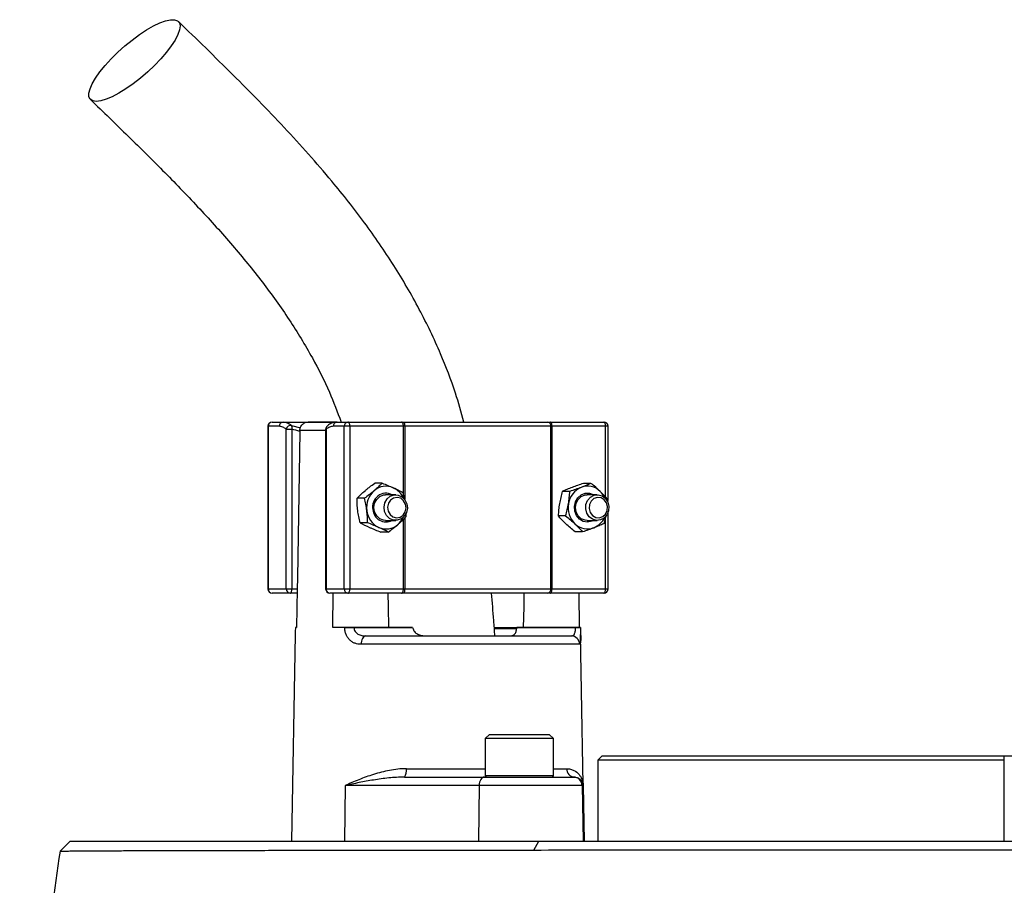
# Model space of a CAD drawing. Header units: millimetres. Extents: x 1474 to 2489, y 639 to 3445.
# Tile 4 of 5: x 1721 to 1951, y 2995 to 3197. Entities that reach past the tile are written whole.
import ezdxf

# ---------------------------------------------------------------- set-up
doc = ezdxf.new("R2010")
doc.units = ezdxf.units.MM

msp = doc.modelspace()

# ---------------------------------------------------------------- linework, layer by layer
at = {"color": 7, "linetype": 'Continuous', "lineweight": 25}
for p, q in [((1779.04, 3102.26), (1779.04, 3064.26)), ((1779.13, 3102.26), (1779.13, 3064.26)), ((1781.69, 3102.26), (1779.13, 3102.26)), ((1780.04, 3103.26), (1782.59, 3103.26)), ((1782.59, 3103.26), (1795.23, 3103.26)), ((1783.36, 3101.56), (1784.68, 3101.56)), ((1783.36, 3064.26), (1783.36, 3101.56)), ((1784.68, 3101.56), (1784.68, 3064.26)), ((1786.53, 3101.3), (1786.53, 3101.09)), ((1795.02, 3103.26), (1788.44, 3103.26)), ((1792.56, 3101.56), (1792.56, 3064.26)), ((1792.65, 3101.56), (1792.65, 3064.26)), ((1796.88, 3102.26), (1794.32, 3102.26)), ((1795.23, 3103.26), (1797.79, 3103.26)), ((1798.21, 3102.26), (1796.88, 3102.26)), ((1796.88, 3064.26), (1796.88, 3102.26)), ((1797.79, 3103.26), (1810.33, 3103.26)), ((1798.21, 3102.26), (1798.21, 3064.26)), ((1810.75, 3102.26), (1798.21, 3102.26)), ((1810.33, 3103.26), (1810.93, 3103.26)), ((1811.05, 3102.26), (1810.75, 3102.26)), ((1810.93, 3103.26), (1844.54, 3103.26)), ((1845.22, 3102.26), (1811.05, 3102.26)), ((1844.54, 3103.26), (1845.06, 3103.26)), ((1845.06, 3103.26), (1857.6, 3103.26)), ((1845.22, 3064.26), (1845.22, 3102.26)), ((1845.48, 3102.26), (1845.22, 3102.26)), ((1845.48, 3102.26), (1845.48, 3064.26)), ((1858.02, 3102.26), (1845.48, 3102.26)), ((1858.6, 3085.19), (1858.6, 3102.26)), ((1805.77, 3088.98), (1804.03, 3088.98)), ((1854.58, 3088.93), (1852.84, 3088.93)), ((1801.63, 3085.44), (1799.9, 3085.44)), ((1808.94, 3086.26), (1806.57, 3086.26)), ((1810.61, 3086.8), (1810.92, 3085.28)), ((1849.64, 3087.03), (1847.9, 3087.03)), ((1856.07, 3086.26), (1853.7, 3086.26)), ((1858.54, 3085.17), (1858.48, 3084.61)), ((1848.66, 3081.36), (1846.93, 3081.36)), ((1857.97, 3081.14), (1857.57, 3079.5)), ((1858.6, 3064.26), (1858.6, 3082.17)), ((1802.34, 3079.72), (1800.61, 3079.72)), ((1806.57, 3080.26), (1808.94, 3080.26)), ((1853.7, 3080.26), (1856.07, 3080.26)), ((1807.19, 3077.54), (1805.45, 3077.54)), ((1852.63, 3077.59), (1850.89, 3077.59)), ((1779.13, 3064.26), (1783.36, 3064.26)), ((1784.26, 3063.26), (1780.04, 3063.26)), ((1783.36, 3064.26), (1784.68, 3064.26)), ((1785.9, 3063.26), (1784.26, 3063.26)), ((1784.68, 3064.26), (1785.92, 3064.26)), ((1785.92, 3064.26), (1785.77, 3055.26)), ((1792.65, 3064.26), (1796.88, 3064.26)), ((1797.79, 3063.26), (1793.56, 3063.26)), ((1794.22, 3055.26), (1794.35, 3063.26)), ((1796.88, 3064.26), (1798.21, 3064.26)), ((1810.33, 3063.26), (1797.79, 3063.26)), ((1798.21, 3064.26), (1810.75, 3064.26)), ((1810.93, 3063.26), (1810.33, 3063.26)), ((1810.75, 3064.26), (1811.05, 3064.26)), ((1844.54, 3063.26), (1810.93, 3063.26)), ((1811.05, 3064.26), (1845.22, 3064.26)), ((1845.06, 3063.26), (1844.54, 3063.26)), ((1857.6, 3063.26), (1845.06, 3063.26)), ((1845.22, 3064.26), (1845.48, 3064.26)), ((1845.48, 3064.26), (1858.02, 3064.26)), ((1851.73, 3063.26), (1851.87, 3055.26)), ((1785.48, 3055.26), (1785.48, 3055.23)), ((1785.77, 3055.26), (1785.48, 3055.26)), ((1797.03, 3055.26), (1794.22, 3055.26)), ((1797.03, 3055.23), (1797.03, 3055.26)), ((1799.18, 3055.26), (1799.18, 3055.23)), ((1812.89, 3055.26), (1799.18, 3055.26)), ((1799.18, 3055.23), (1812.89, 3055.23)), ((1812.89, 3055.26), (1812.89, 3055.23)), ((1837.29, 3055.23), (1837.29, 3055.26)), ((1851, 3055.26), (1837.29, 3055.26)), ((1837.29, 3055.23), (1851, 3055.23)), ((1851, 3055.23), (1851, 3055.26)), ((1852.15, 3055.23), (1852.15, 3055.26)), ((1785.45, 3053.62), (1784.61, 3005.26)), ((1801.91, 3053.26), (1849.96, 3053.26)), ((1822.6, 3053.39), (1822.6, 3053.26)), ((1825.23, 3053.26), (1825.23, 3053.39)), ((1829.85, 3053.26), (1829.85, 3053.39)), ((1829.95, 3053.39), (1829.95, 3053.26)), ((1837.3, 3054.89), (1832.12, 3054.89)), ((1832.57, 3053.26), (1832.57, 3053.39)), ((1833.24, 3053.39), (1833.24, 3053.26)), ((1834.75, 3053.39), (1834.75, 3053.26)), ((1835.42, 3053.26), (1835.42, 3053.39)), ((1837.48, 3053.26), (1837.48, 3053.39)), ((1853.03, 3005.26), (1852.18, 3053.62)), ((1851.95, 3051.3), (1800.83, 3051.3)), ((1830.84, 3030.26), (1829.84, 3029.26)), ((1830.84, 3030.26), (1844.84, 3030.26)), ((1845.84, 3029.26), (1844.84, 3030.26)), ((1829.84, 3029.26), (1829.84, 3020.66)), ((1845.84, 3029.26), (1829.84, 3029.26)), ((1845.84, 3020.66), (1845.84, 3029.26)), ((1857.2, 3025.26), (1856.2, 3024.26)), ((1856.2, 3024.26), (1856.2, 3005.26)), ((1951.2, 3024.26), (1856.2, 3024.26)), ((1857.2, 3025.26), (1951.2, 3025.26)), ((1951.2, 3005.26), (1951.2, 3025.26)), ((1951.2, 3025.26), (1971.2, 3025.26)), ((1811, 3020.26), (1829.73, 3020.26)), ((1829.73, 3020.26), (1850.54, 3020.26)), ((1850.54, 3020.26), (1850.7, 3020.26)), ((1797.14, 3018.3), (1797, 3005.26)), ((1828.46, 3018.3), (1797.14, 3018.3)), ((1828.46, 3018.3), (1828.31, 3005.26)), ((1852.54, 3018.3), (1828.46, 3018.3)), ((1852.54, 3018.3), (1852.77, 3005.26)), ((1852.8, 3018.3), (1852.54, 3018.3)), ((1852.8, 3018.3), (1853.03, 3005.26)), ((1732.78, 3005.26), (1730.45, 3002.93)), ((1732.78, 3005.26), (1842.41, 3005.26)), ((1841.22, 3003.22), (1842.41, 3005.26)), ((1842.41, 3005.26), (1966.48, 3005.26))]:
    msp.add_line(p, q, dxfattribs=at)
at = {"color": 1, "linetype": 'Continuous', "lineweight": 25}
for p, q in [((1779.13, 3102.26), (1779.04, 3102.26)), ((1784.57, 3102.48), (1786.65, 3101.88)), ((1792.56, 3101.3), (1786.53, 3101.3)), ((1792.56, 3101.56), (1792.65, 3101.56)), ((1810.75, 3086.11), (1810.75, 3102.26)), ((1811.05, 3102.26), (1811.05, 3085.16)), ((1858.02, 3085.71), (1858.02, 3102.26)), ((1858.6, 3102.26), (1858.02, 3102.26)), ((1810.75, 3064.26), (1810.75, 3080.54)), ((1811.05, 3080.82), (1811.05, 3064.26)), ((1858.02, 3064.26), (1858.02, 3081.18)), ((1779.04, 3064.26), (1779.13, 3064.26)), ((1792.56, 3064.26), (1792.65, 3064.26)), ((1858.02, 3064.26), (1858.6, 3064.26)), ((1832.11, 3055.23), (1837.24, 3055.23)), ((1811.44, 3022.23), (1829.84, 3022.23)), ((1845.84, 3022.23), (1848.92, 3022.23)), ((1829.84, 3020.66), (1845.84, 3020.66))]:
    msp.add_line(p, q, dxfattribs=at)
at = {"color": 7, "linetype": 'Continuous', "lineweight": 25, "flags": 128}
for points in [[(1738.9, 3178.21), (1738.08, 3178.33), (1737.52, 3178.7), (1737.22, 3179.3), (1737.2, 3180.13), (1737.46, 3181.15), (1737.98, 3182.34), (1738.76, 3183.67), (1739.78, 3185.11), (1741, 3186.62), (1742.4, 3188.16), (1743.94, 3189.69), (1745.59, 3191.17), (1747.29, 3192.56), (1749.01, 3193.83), (1750.69, 3194.94), (1752.3, 3195.86), (1753.8, 3196.58), (1755.14, 3197.07), (1756.3, 3197.31), (1757.23, 3197.31), (1757.93, 3197.07), (1758.36, 3196.58), (1758.52, 3195.86), (1758.4, 3194.94), (1758.01, 3193.83), (1757.35, 3192.56), (1756.45, 3191.17), (1755.33, 3189.69), (1754.01, 3188.16), (1752.54, 3186.62), (1750.94, 3185.11), (1749.26, 3183.67), (1747.55, 3182.34), (1745.84, 3181.15), (1744.18, 3180.13), (1742.62, 3179.3), (1741.2, 3178.7), (1739.95, 3178.33), (1738.9, 3178.21)], [(1798.21, 3102.26), (1798.2, 3102.46), (1798.18, 3102.65), (1798.14, 3102.82), (1798.08, 3102.97), (1798.02, 3103.09), (1797.95, 3103.19), (1797.87, 3103.24), (1797.79, 3103.26)], [(1810.75, 3102.26), (1810.75, 3102.46), (1810.72, 3102.65), (1810.68, 3102.82), (1810.63, 3102.97), (1810.57, 3103.09), (1810.49, 3103.19), (1810.41, 3103.24), (1810.33, 3103.26)], [(1845.48, 3102.26), (1845.47, 3102.46), (1845.45, 3102.65), (1845.41, 3102.82), (1845.35, 3102.97), (1845.29, 3103.09), (1845.22, 3103.19), (1845.14, 3103.24), (1845.06, 3103.26)], [(1858.02, 3102.26), (1858.02, 3102.46), (1857.99, 3102.65), (1857.95, 3102.82), (1857.9, 3102.97), (1857.84, 3103.09), (1857.76, 3103.19), (1857.68, 3103.24), (1857.6, 3103.26)], [(1786.53, 3101.09), (1785.96, 3066.88), (1785.92, 3064.26)], [(1806.57, 3080.26), (1806.1, 3080.31), (1805.21, 3080.66), (1804.49, 3081.33), (1804.01, 3082.24), (1803.85, 3083.26), (1804.01, 3084.29), (1804.49, 3085.19), (1805.21, 3085.86), (1806.1, 3086.22), (1806.57, 3086.26)], [(1806.22, 3083.38), (1806.43, 3084.4), (1806.93, 3085.28), (1807.68, 3085.92), (1808.58, 3086.24), (1809.52, 3086.19), (1810.39, 3085.8), (1811.09, 3085.1), (1811.53, 3084.18), (1811.66, 3083.14), (1811.46, 3082.13), (1810.95, 3081.24), (1810.21, 3080.61), (1809.31, 3080.29), (1808.36, 3080.33), (1807.49, 3080.73), (1806.79, 3081.43), (1806.35, 3082.35), (1806.22, 3083.38)], [(1807.04, 3083.36), (1807.17, 3082.44), (1807.61, 3081.64), (1808.29, 3081.1), (1809.12, 3080.88), (1809.95, 3081.02), (1810.67, 3081.51), (1811.16, 3082.26), (1811.36, 3083.17), (1811.23, 3084.09), (1810.79, 3084.88), (1810.11, 3085.43), (1809.29, 3085.65), (1808.45, 3085.5), (1807.73, 3085.02), (1807.24, 3084.26), (1807.04, 3083.36)], [(1855.24, 3080.26), (1854.81, 3080.06), (1853.81, 3079.87), (1852.81, 3080.04), (1851.92, 3080.57), (1851.23, 3081.39), (1850.81, 3082.41), (1850.72, 3083.52), (1850.97, 3084.61), (1851.52, 3085.55), (1852.31, 3086.24), (1853.27, 3086.61), (1854.28, 3086.62), (1855.24, 3086.26)], [(1853.7, 3080.26), (1853.22, 3080.31), (1852.34, 3080.66), (1851.61, 3081.33), (1851.14, 3082.24), (1850.98, 3083.26), (1851.14, 3084.29), (1851.61, 3085.19), (1852.34, 3085.86), (1853.22, 3086.22), (1853.7, 3086.26)], [(1853.36, 3082.96), (1853.43, 3084), (1853.82, 3084.95), (1854.48, 3085.69), (1855.33, 3086.15), (1856.27, 3086.25), (1857.18, 3086), (1857.96, 3085.42), (1858.52, 3084.57), (1858.77, 3083.57), (1858.71, 3082.53), (1858.32, 3081.58), (1857.66, 3080.83), (1856.81, 3080.38), (1855.87, 3080.27), (1854.96, 3080.52), (1854.18, 3081.11), (1853.62, 3081.95), (1853.36, 3082.96)], [(1854.18, 3083.02), (1854.43, 3082.13), (1854.96, 3081.41), (1855.71, 3080.98), (1856.55, 3080.89), (1857.36, 3081.16), (1858.01, 3081.76), (1858.4, 3082.58), (1858.48, 3083.51), (1858.23, 3084.4), (1857.69, 3085.11), (1856.95, 3085.55), (1856.11, 3085.64), (1855.3, 3085.36), (1854.65, 3084.77), (1854.26, 3083.95), (1854.18, 3083.02)], [(1784.26, 3063.26), (1784.34, 3063.28), (1784.42, 3063.34), (1784.5, 3063.43), (1784.56, 3063.56), (1784.61, 3063.71), (1784.65, 3063.88), (1784.68, 3064.07), (1784.68, 3064.26)], [(1797.79, 3063.26), (1797.87, 3063.28), (1797.95, 3063.34), (1798.02, 3063.43), (1798.08, 3063.56), (1798.14, 3063.71), (1798.18, 3063.88), (1798.2, 3064.07), (1798.21, 3064.26)], [(1807.31, 3055.26), (1807.22, 3060.03), (1807.16, 3063.26)], [(1810.33, 3063.26), (1810.41, 3063.28), (1810.49, 3063.34), (1810.57, 3063.43), (1810.63, 3063.56), (1810.68, 3063.71), (1810.72, 3063.88), (1810.75, 3064.07), (1810.75, 3064.26)], [(1838.92, 3063.26), (1838.87, 3060.03), (1838.78, 3055.26)], [(1845.06, 3063.26), (1845.14, 3063.28), (1845.22, 3063.34), (1845.29, 3063.43), (1845.35, 3063.56), (1845.41, 3063.71), (1845.45, 3063.88), (1845.47, 3064.07), (1845.48, 3064.26)], [(1857.6, 3063.26), (1857.68, 3063.28), (1857.76, 3063.34), (1857.84, 3063.43), (1857.9, 3063.56), (1857.95, 3063.71), (1857.99, 3063.88), (1858.02, 3064.07), (1858.02, 3064.26)], [(1801.91, 3053.26), (1801.7, 3053.22), (1801.5, 3053.11), (1801.31, 3052.93), (1801.15, 3052.69), (1801.02, 3052.39), (1800.92, 3052.05), (1800.85, 3051.68), (1800.83, 3051.3)], [(1829.73, 3020.26), (1829.49, 3020.22), (1829.25, 3020.11), (1829.03, 3019.93), (1828.84, 3019.69), (1828.68, 3019.39), (1828.56, 3019.05), (1828.49, 3018.68), (1828.46, 3018.3)]]:
    msp.add_lwpolyline(points, dxfattribs=at)
at = {"color": 7, "linetype": 'Continuous', "lineweight": 25}
for centre, radius, start, end in [((1780.04, 3102.26), 1, 90, 180), ((1780.08, 3102.31), 0.957, 92.9521, 182.6753), ((1782.64, 3102.31), 0.957, 92.9521, 182.6753), ((1784.43, 3101.41), 1.09, 82.4634, 171.7428), ((1783.58, 3101.9), 1.16, 343.119, 30.4631), ((1793.56, 3101.56), 1, 130.9851, 180), ((1795.28, 3102.31), 0.957, 92.9521, 182.6753), ((1797.83, 3102.31), 0.957, 92.9521, 182.6753), ((1808.96, 3102.51), 2.1, 353.2811, 21.0059), ((1844.34, 3102.4), 0.888, 351.2804, 77.1075), ((1857.6, 3102.26), 1, 0, 90), ((1806.66, 3084.06), 4.2, 65.8532, 131.344), ((1806.37, 3083.59), 4.75, 24.5341, 64.9945), ((1854.17, 3083.47), 4.88, 112.5541, 171.5111), ((1853.8, 3084.04), 4.22, 45.5497, 110.8316), ((1807.38, 3083.29), 5.25, 131.6721, 187.7396), ((1806.66, 3083.49), 3.12, 62.4403, 192.7787), ((1853.32, 3083.47), 4.96, 24.9446, 46.2667), ((1854.55, 3083.25), 5.3, 169.7112, 225.4509), ((1807.1, 3083.09), 4.95, 185.8974, 244.324), ((1806.67, 3082.97), 3.06, 183.0945, 297.9649), ((1806.21, 3083.05), 4.94, 310.8682, 335.066), ((1853.53, 3082.91), 4.7, 291.9113, 335.6144), ((1806.67, 3082.46), 4.2, 245.8532, 311.344), ((1853.79, 3082.48), 4.22, 225.5497, 290.8316), ((1780.04, 3064.26), 1, 180, 270), ((1780.08, 3064.22), 0.957, 177.3247, 267.0479), ((1784.31, 3064.22), 0.957, 177.3247, 267.0479), ((1793.56, 3064.26), 1, 180, 270), ((1793.61, 3064.22), 0.957, 177.3247, 267.0479), ((1797.83, 3064.22), 0.957, 177.3247, 267.0479), ((1808.96, 3064.02), 2.1, 338.9941, 6.7189), ((1844.34, 3064.13), 0.888, 282.8925, 8.7196), ((1857.6, 3064.26), 1, 270, 0), ((1798.1, 2969.82), 85.42, 89.2782, 90.7218), ((1851.58, 3035.21), 20.02, 88.348, 91.652), ((1849.95, 3051.27), 1.99, 0.7545, 89.7637), ((1808.86, 3021.77), 2.61, 324.8587, 10.1607), ((1850.81, 3022.15), 1.89, 177.7132, 266.4652), ((1830.24, 3020.66), 0.4, 180, 270), ((1845.44, 3020.66), 0.4, 270, 360), ((1850.54, 3018.26), 2, 0.9994, 89.9994)]:
    msp.add_arc(centre, radius, start, end, dxfattribs=at)
at = {"color": 1, "linetype": 'Continuous', "lineweight": 25}
msp.add_arc((1793.46, 3101.71), 0.817, 133.5963, 190.8042, dxfattribs=at)
at = {"color": 7, "linetype": 'Continuous', "lineweight": 25}
for points, knots in [([(1824.87, 3103.26), (1824.25, 3105.53), (1822.75, 3110.96), (1819.32, 3119.8), (1814.53, 3129.81), (1808.54, 3140.05), (1801.67, 3150.03), (1793.15, 3160.81), (1782.84, 3172.31), (1770.76, 3184.65), (1762.38, 3192.78), (1758.11, 3196.92)], [0, 0, 0, 0, 0.058949, 0.14111, 0.238657, 0.339873, 0.44357, 0.549598, 0.694805, 0.844557, 1, 1, 1, 1]), ([(1737.58, 3178.63), (1740.53, 3175.78), (1746.37, 3170.14), (1754.93, 3161.67), (1763.09, 3153.21), (1770.74, 3144.7), (1777.77, 3136.11), (1784.06, 3127.37), (1789.29, 3118.78), (1793.38, 3110.78), (1795.3, 3105.61), (1796.18, 3103.26)], [0, 0, 0, 0, 0.129604, 0.256426, 0.379868, 0.499476, 0.61491, 0.726074, 0.833202, 0.924146, 1, 1, 1, 1]), ([(1783.36, 3101.56), (1783.09, 3101.8), (1782.81, 3101.97), (1782.25, 3102.2), (1781.97, 3102.26), (1781.69, 3102.26)], [0, 0, 0, 0, 0.5, 0.5, 1, 1, 1, 1]), ([(1782.59, 3103.26), (1782.93, 3103.26), (1783.27, 3103.2), (1783.93, 3102.94), (1784.26, 3102.74), (1784.57, 3102.48)], [0, 0, 0, 0, 0.5, 0.5, 1, 1, 1, 1]), ([(1786.53, 3101.3), (1786.54, 3101.43), (1786.55, 3101.57), (1786.61, 3101.83), (1786.65, 3101.96), (1786.8, 3102.32), (1786.95, 3102.54), (1787.23, 3102.81), (1787.33, 3102.89), (1787.54, 3103.03), (1787.65, 3103.09), (1787.99, 3103.22), (1788.24, 3103.27), (1788.48, 3103.26)], [0, 0, 0, 0, 0.125, 0.125, 0.25, 0.25, 0.5, 0.5, 0.625, 0.625, 0.75, 0.75, 1, 1, 1, 1]), ([(1794.32, 3102.26), (1794.04, 3102.26), (1793.75, 3102.2), (1793.2, 3101.97), (1792.92, 3101.8), (1792.65, 3101.56)], [0, 0, 0, 0, 0.5, 0.5, 1, 1, 1, 1]), ([(1795.22, 3103.25), (1795.17, 3103.25), (1794.81, 3103.28), (1794.13, 3103.09), (1793.4, 3102.75), (1793.03, 3102.39), (1792.92, 3102.29)], [0, 0, 0, 0, 0.050093, 0.43798, 0.830713, 1, 1, 1, 1]), ([(1801.77, 3087.21), (1801.95, 3087.36), (1802.13, 3087.51), (1802.5, 3087.81), (1802.68, 3087.96), (1803.25, 3088.4), (1803.64, 3088.69), (1804.03, 3088.98)], [0, 0, 0, 0, 0.25, 0.25, 0.5, 0.5, 1, 1, 1, 1]), ([(1808.38, 3087.89), (1808.58, 3087.8), (1808.78, 3087.71), (1809.18, 3087.52), (1809.37, 3087.43), (1809.92, 3087.16), (1810.27, 3086.98), (1810.61, 3086.8)], [0, 0, 0, 0, 0.25, 0.25, 0.5, 0.5, 1, 1, 1, 1]), ([(1850.18, 3087.98), (1849.77, 3087.82), (1849.36, 3087.66), (1848.6, 3087.34), (1848.25, 3087.18), (1847.9, 3087.03)], [0, 0, 0, 0, 0.5, 0.5, 1, 1, 1, 1]), ([(1852.3, 3087.98), (1851.88, 3087.82), (1851.44, 3087.66), (1850.55, 3087.34), (1850.1, 3087.18), (1849.64, 3087.03)], [0, 0, 0, 0, 0.5, 0.5, 1, 1, 1, 1]), ([(1852.84, 3088.93), (1852.38, 3088.78), (1851.92, 3088.62), (1851.03, 3088.3), (1850.6, 3088.14), (1850.18, 3087.98)], [0, 0, 0, 0, 0.5, 0.5, 1, 1, 1, 1]), ([(1854.58, 3088.93), (1854.23, 3088.78), (1853.87, 3088.62), (1853.11, 3088.3), (1852.72, 3088.14), (1852.3, 3087.98)], [0, 0, 0, 0, 0.5, 0.5, 1, 1, 1, 1]), ([(1856.75, 3087.05), (1856.58, 3087.21), (1856.41, 3087.37), (1856.06, 3087.69), (1855.88, 3087.85), (1855.33, 3088.32), (1854.96, 3088.63), (1854.58, 3088.93)], [0, 0, 0, 0, 0.25, 0.25, 0.5, 0.5, 1, 1, 1, 1]), ([(1800.06, 3082.58), (1800, 3083.07), (1799.96, 3083.56), (1799.91, 3084.51), (1799.9, 3084.98), (1799.9, 3085.44)], [0, 0, 0, 0, 0.5, 0.5, 1, 1, 1, 1]), ([(1803.89, 3087.21), (1803.71, 3087.06), (1803.53, 3086.91), (1803.17, 3086.61), (1802.98, 3086.47), (1802.41, 3086.02), (1802.03, 3085.73), (1801.63, 3085.44)], [0, 0, 0, 0, 0.25, 0.25, 0.5, 0.5, 1, 1, 1, 1]), ([(1802.18, 3082.58), (1802.12, 3083.07), (1802.04, 3083.56), (1801.85, 3084.51), (1801.75, 3084.98), (1801.63, 3085.44)], [0, 0, 0, 0, 0.5, 0.5, 1, 1, 1, 1]), ([(1849.34, 3084.19), (1849.38, 3084.43), (1849.42, 3084.68), (1849.48, 3085.15), (1849.51, 3085.39), (1849.58, 3086.1), (1849.62, 3086.57), (1849.64, 3087.03)], [0, 0, 0, 0, 0.25, 0.25, 0.5, 0.5, 1, 1, 1, 1]), ([(1847.23, 3084.19), (1847.19, 3083.95), (1847.15, 3083.71), (1847.08, 3083.23), (1847.06, 3082.99), (1846.98, 3082.29), (1846.95, 3081.82), (1846.93, 3081.36)], [0, 0, 0, 0, 0.25, 0.25, 0.5, 0.5, 1, 1, 1, 1]), ([(1800.61, 3079.72), (1800.49, 3080.19), (1800.38, 3080.67), (1800.2, 3081.62), (1800.12, 3082.1), (1800.06, 3082.58)], [0, 0, 0, 0, 0.5, 0.5, 1, 1, 1, 1]), ([(1802.34, 3079.72), (1802.34, 3080.19), (1802.33, 3080.67), (1802.28, 3081.62), (1802.24, 3082.1), (1802.18, 3082.58)], [0, 0, 0, 0, 0.5, 0.5, 1, 1, 1, 1]), ([(1809.44, 3079.31), (1809.62, 3079.46), (1809.79, 3079.61), (1810.12, 3079.91), (1810.28, 3080.06), (1810.75, 3080.5), (1811.04, 3080.79), (1811.32, 3081.08)], [0, 0, 0, 0, 0.25, 0.25, 0.5, 0.5, 1, 1, 1, 1]), ([(1811.31, 3081.8), (1811.31, 3081.77), (1811.33, 3081.53), (1811.32, 3081.29), (1811.32, 3081.08)], [0, 0, 0, 0, 0.106367, 1, 1, 1, 1]), ([(1848.72, 3079.47), (1848.55, 3079.63), (1848.39, 3079.79), (1848.07, 3080.11), (1847.92, 3080.27), (1847.47, 3080.74), (1847.2, 3081.05), (1846.93, 3081.36)], [0, 0, 0, 0, 0.25, 0.25, 0.5, 0.5, 1, 1, 1, 1]), ([(1804.95, 3078.63), (1804.75, 3078.73), (1804.54, 3078.82), (1804.11, 3079), (1803.9, 3079.09), (1803.24, 3079.37), (1802.79, 3079.55), (1802.34, 3079.72)], [0, 0, 0, 0, 0.25, 0.25, 0.5, 0.5, 1, 1, 1, 1]), ([(1802.84, 3078.63), (1803.05, 3078.54), (1803.26, 3078.45), (1803.68, 3078.26), (1803.9, 3078.17), (1804.55, 3077.9), (1805, 3077.72), (1805.45, 3077.54)], [0, 0, 0, 0, 0.25, 0.25, 0.5, 0.5, 1, 1, 1, 1]), ([(1850.84, 3079.47), (1851, 3079.31), (1851.17, 3079.15), (1851.49, 3078.84), (1851.64, 3078.68), (1852.09, 3078.21), (1852.36, 3077.9), (1852.63, 3077.59)], [0, 0, 0, 0, 0.25, 0.25, 0.5, 0.5, 1, 1, 1, 1]), ([(1855.29, 3078.54), (1854.87, 3078.38), (1854.43, 3078.22), (1853.54, 3077.9), (1853.09, 3077.74), (1852.63, 3077.59)], [0, 0, 0, 0, 0.5, 0.5, 1, 1, 1, 1]), ([(1857.57, 3079.5), (1857.22, 3079.34), (1856.86, 3079.18), (1856.1, 3078.86), (1855.71, 3078.7), (1855.29, 3078.54)], [0, 0, 0, 0, 0.5, 0.5, 1, 1, 1, 1]), ([(1832.14, 3053.26), (1832.05, 3054.47), (1831.82, 3057.8), (1831.53, 3061.13), (1831.35, 3063.26)], [0, 0, 0, 0, 0.360853, 1, 1, 1, 1]), ([(1785.48, 3055.23), (1785.47, 3054.8), (1785.46, 3054.22), (1785.46, 3053.74), (1785.45, 3053.62)], [0, 0, 0, 0, 0.733208, 1, 1, 1, 1]), ([(1797.03, 3055.26), (1797.17, 3055.26), (1797.33, 3055.26), (1797.68, 3055.26), (1797.87, 3055.26), (1798.25, 3055.26), (1798.44, 3055.26), (1798.82, 3055.26), (1799, 3055.26), (1799.18, 3055.26)], [0, 0, 0, 0, 0.25, 0.25, 0.5, 0.5, 0.75, 0.75, 1, 1, 1, 1]), ([(1800.83, 3051.3), (1800.34, 3051.3), (1799.87, 3051.37), (1799.2, 3051.62), (1798.99, 3051.73), (1798.58, 3051.98), (1798.39, 3052.12), (1798.12, 3052.38), (1798.03, 3052.47), (1797.87, 3052.67), (1797.79, 3052.77), (1797.57, 3053.09), (1797.45, 3053.32), (1797.24, 3053.83), (1797.16, 3054.1), (1797.05, 3054.65), (1797.03, 3054.94), (1797.03, 3055.23)], [0, 0, 0, 0, 0.25, 0.25, 0.375, 0.375, 0.5, 0.5, 0.5625, 0.5625, 0.625, 0.625, 0.75, 0.75, 0.875, 0.875, 1, 1, 1, 1]), ([(1799.18, 3055.23), (1799.18, 3055.06), (1799.2, 3054.9), (1799.29, 3054.6), (1799.36, 3054.45), (1799.53, 3054.19), (1799.63, 3054.07), (1799.86, 3053.86), (1799.99, 3053.77), (1800.25, 3053.61), (1800.39, 3053.54), (1800.68, 3053.44), (1800.83, 3053.39), (1801.28, 3053.29), (1801.59, 3053.26), (1801.91, 3053.26)], [0, 0, 0, 0, 0.125, 0.125, 0.25, 0.25, 0.375, 0.375, 0.5, 0.5, 0.625, 0.625, 0.75, 0.75, 1, 1, 1, 1]), ([(1849.96, 3053.26), (1850.11, 3053.26), (1850.25, 3053.29), (1850.5, 3053.43), (1850.61, 3053.53), (1850.76, 3053.77), (1850.8, 3053.86), (1850.88, 3054.07), (1850.91, 3054.19), (1850.96, 3054.45), (1850.98, 3054.6), (1851, 3054.9), (1851, 3055.06), (1851, 3055.23)], [0, 0, 0, 0, 0.25, 0.25, 0.5, 0.5, 0.625, 0.625, 0.75, 0.75, 0.875, 0.875, 1, 1, 1, 1]), ([(1851, 3055.26), (1851.17, 3055.26), (1851.33, 3055.26), (1851.62, 3055.26), (1851.75, 3055.26), (1851.95, 3055.26), (1852.03, 3055.26), (1852.13, 3055.26), (1852.16, 3055.26), (1852.15, 3055.26)], [0, 0, 0, 0, 0.25, 0.25, 0.5, 0.5, 0.75, 0.75, 1, 1, 1, 1]), ([(1852.15, 3055.23), (1852.16, 3054.8), (1852.17, 3054.22), (1852.18, 3053.74), (1852.18, 3053.62)], [0, 0, 0, 0, 0.733208, 1, 1, 1, 1]), ([(1812.99, 3054.89), (1813.03, 3054.74), (1813.1, 3054.59), (1813.27, 3054.32), (1813.37, 3054.2), (1813.72, 3053.87), (1814, 3053.71), (1814.58, 3053.47), (1814.89, 3053.39), (1815.51, 3053.28), (1815.83, 3053.26), (1816.15, 3053.26)], [0, 0, 0, 0, 0.125, 0.125, 0.25, 0.25, 0.5, 0.5, 0.75, 0.75, 1, 1, 1, 1]), ([(1835.72, 3053.26), (1835.89, 3053.26), (1836.05, 3053.28), (1836.36, 3053.39), (1836.51, 3053.47), (1836.72, 3053.65), (1836.78, 3053.72), (1836.9, 3053.88), (1836.96, 3053.98), (1837.06, 3054.2), (1837.1, 3054.32), (1837.18, 3054.59), (1837.21, 3054.73), (1837.22, 3054.89)], [0, 0, 0, 0, 0.25, 0.25, 0.5, 0.5, 0.625, 0.625, 0.75, 0.75, 0.875, 0.875, 1, 1, 1, 1]), ([(1811.44, 3022.23), (1810.75, 3022.23), (1810.09, 3022.19), (1808.77, 3022.05), (1808.12, 3021.95), (1806.84, 3021.7), (1806.21, 3021.56), (1804.96, 3021.24), (1804.35, 3021.07), (1802.56, 3020.51), (1801.42, 3020.09), (1799.76, 3019.44), (1799.23, 3019.21), (1798.43, 3018.87), (1798.17, 3018.76), (1797.78, 3018.59), (1797.65, 3018.53), (1797.4, 3018.41), (1797.27, 3018.35), (1797.14, 3018.3)], [0, 0, 0, 0, 0.125, 0.125, 0.25, 0.25, 0.375, 0.375, 0.5, 0.5, 0.75, 0.75, 0.875, 0.875, 0.9375, 0.9375, 0.96875, 0.96875, 1, 1, 1, 1]), ([(1848.92, 3022.23), (1849.24, 3022.23), (1849.54, 3022.19), (1850.11, 3022.04), (1850.36, 3021.94), (1851.08, 3021.58), (1851.48, 3021.26), (1851.96, 3020.7), (1852.1, 3020.5), (1852.34, 3020.09), (1852.44, 3019.87), (1852.61, 3019.44), (1852.67, 3019.21), (1852.74, 3018.87), (1852.76, 3018.76), (1852.79, 3018.53), (1852.8, 3018.41), (1852.8, 3018.3)], [0, 0, 0, 0, 0.125, 0.125, 0.25, 0.25, 0.5, 0.5, 0.625, 0.625, 0.75, 0.75, 0.875, 0.875, 0.9375, 0.9375, 1, 1, 1, 1]), ([(1811, 3020.26), (1809.74, 3020.26), (1808.52, 3020.18), (1806.11, 3019.93), (1804.93, 3019.77), (1802.62, 3019.4), (1801.49, 3019.19), (1799.83, 3018.86), (1799.29, 3018.75), (1798.21, 3018.53), (1797.67, 3018.41), (1797.14, 3018.3)], [0, 0, 0, 0, 0.25, 0.25, 0.5, 0.5, 0.75, 0.75, 0.875, 0.875, 1, 1, 1, 1]), ([(1850.7, 3020.26), (1850.87, 3020.26), (1851.04, 3020.24), (1851.34, 3020.17), (1851.48, 3020.12), (1851.87, 3019.93), (1852.08, 3019.77), (1852.42, 3019.4), (1852.55, 3019.19), (1852.74, 3018.75), (1852.79, 3018.53), (1852.8, 3018.3)], [0, 0, 0, 0, 0.125, 0.125, 0.25, 0.25, 0.5, 0.5, 0.75, 0.75, 1, 1, 1, 1]), ([(1730.44, 3002.93), (1729.14, 2993.8), (1726.02, 2971.96), (1722.86, 2950.12), (1721.01, 2937.41)], [0, 0, 0, 0, 0.418089, 1, 1, 1, 1]), ([(1730.45, 3002.93), (1730.45, 3002.93), (1730.37, 3002.94), (1730.68, 3002.95), (1731.4, 3002.97), (1732.66, 3002.99), (1734.36, 3003), (1736.5, 3003.02), (1739.09, 3003.04), (1742.15, 3003.05), (1745.69, 3003.07), (1749.72, 3003.08), (1754.22, 3003.09), (1759.11, 3003.11), (1764.36, 3003.12), (1769.95, 3003.13), (1775.95, 3003.14), (1782.39, 3003.15), (1789.26, 3003.17), (1796.57, 3003.17), (1804.27, 3003.18), (1814.06, 3003.2), (1826.2, 3003.21), (1836.2, 3003.21), (1841.22, 3003.22)], [0, 0, 0, 0, 0.000885, 0.046311, 0.092078, 0.137844, 0.181653, 0.225462, 0.269577, 0.313692, 0.358769, 0.403846, 0.449256, 0.494666, 0.538407, 0.582147, 0.626191, 0.670235, 0.715238, 0.760241, 0.805575, 0.850909, 0.925269, 1, 1, 1, 1]), ([(1841.22, 3003.22), (1850.4, 3003.23), (1859.94, 3003.24), (1879.69, 3003.25), (1889.9, 3003.25), (1903.09, 3003.26), (1905.75, 3003.26), (1909.77, 3003.26), (1911.12, 3003.26), (1913.82, 3003.26), (1915.18, 3003.26), (1921.97, 3003.26), (1927.44, 3003.26), (1938.44, 3003.25), (1943.98, 3003.25), (1952.33, 3003.24), (1955.12, 3003.24), (1959.33, 3003.23), (1960.73, 3003.23), (1963.54, 3003.23), (1964.95, 3003.23), (1966.36, 3003.23)], [0, 0, 0, 0, 0.25, 0.25, 0.5, 0.5, 0.5625, 0.5625, 0.59375, 0.59375, 0.625, 0.625, 0.75, 0.75, 0.875, 0.875, 0.9375, 0.9375, 0.96875, 0.96875, 1, 1, 1, 1])]:
    msp.add_open_spline(points, degree=3, knots=knots, dxfattribs=at)
for points in [[(1786.53, 3101.09), (1785.92, 3101.26), (1785.3, 3101.42), (1784.68, 3101.56)], [(1805.77, 3088.98), (1805.2, 3088.4), (1804.59, 3087.82), (1803.89, 3087.21)], [(1805.77, 3088.98), (1806.67, 3088.63), (1807.55, 3088.26), (1808.38, 3087.89)], [(1799.9, 3085.44), (1800.46, 3086.02), (1801.07, 3086.61), (1801.77, 3087.21)], [(1847.9, 3087.03), (1847.63, 3086.1), (1847.39, 3085.16), (1847.23, 3084.19)], [(1858.54, 3085.17), (1858.01, 3085.78), (1857.43, 3086.41), (1856.75, 3087.05)], [(1848.66, 3081.36), (1848.94, 3082.28), (1849.17, 3083.23), (1849.34, 3084.19)], [(1848.66, 3081.36), (1849.43, 3080.74), (1850.16, 3080.12), (1850.84, 3079.47)], [(1800.61, 3079.72), (1801.28, 3079.37), (1802.01, 3079), (1802.84, 3078.63)], [(1807.19, 3077.54), (1806.51, 3077.9), (1805.78, 3078.26), (1804.95, 3078.63)], [(1807.19, 3077.54), (1807.98, 3078.12), (1808.74, 3078.71), (1809.44, 3079.31)], [(1850.89, 3077.59), (1850.13, 3078.21), (1849.4, 3078.83), (1848.72, 3079.47)], [(1812.89, 3055.23), (1812.9, 3055.11), (1812.93, 3055), (1812.99, 3054.89)], [(1837.29, 3055.23), (1837.29, 3055.11), (1837.26, 3055), (1837.22, 3054.89)]]:
    msp.add_open_spline(points, degree=3, dxfattribs=at)
at = {"color": 1, "linetype": 'Continuous', "lineweight": 25}
msp.add_open_spline([(1852.18, 3053.62), (1852.19, 3053.38), (1852.2, 3052.75), (1852.19, 3052), (1852.12, 3051.41), (1852.01, 3051.33), (1851.95, 3051.3)], degree=3, knots=[0, 0, 0, 0, 0.156853, 0.412559, 0.693103, 1, 1, 1, 1], dxfattribs=at)

doc.saveas('drawing.dxf')
